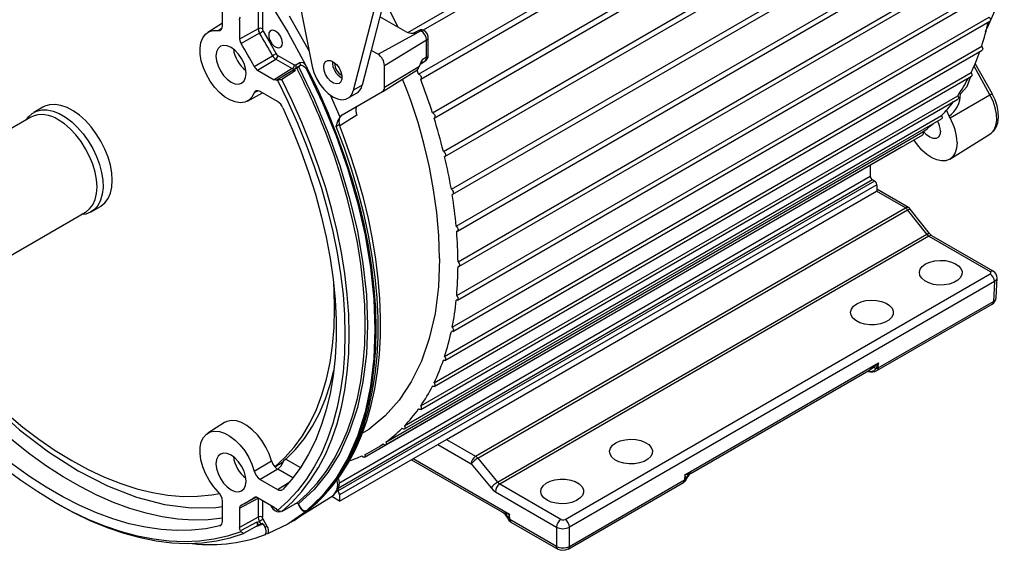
# Model space of a CAD drawing. Header units: inches. Extents: x 0 to 55, y 0 to 42.5.
# Tile 13 of 16: x 38.9 to 49, y 27.1 to 32.5. Entities that reach past the tile are written whole.
import ezdxf

# ---------------------------------------------------------------- set-up
doc = ezdxf.new("R2010")
doc.units = ezdxf.units.IN
doc.header["$LTSCALE"] = 5
doc.header["$MEASUREMENT"] = 0

msp = doc.modelspace()

# ---------------------------------------------------------------- linework, layer by layer
for p, q in [((42.86483, 32.393023), (48.32396, 35.544512)), ((48.34882, 35.49065), (43.021499, 32.415253)), ((42.975849, 31.964872), (48.493403, 35.150088)), ((48.51455, 35.095584), (42.996996, 31.910368)), ((43.117515, 31.567655), (48.635069, 34.752871)), ((43.136342, 31.513867), (48.653896, 34.699083)), ((43.229852, 31.171997), (48.747406, 34.357214)), ((43.246396, 31.119262), (48.76395, 34.304479)), ((43.311629, 30.782234), (48.829183, 33.96745)), ((43.325879, 30.730836), (48.843433, 33.916052)), ((43.361951, 30.402635), (48.879505, 33.587852)), ((43.37392, 30.352843), (48.891474, 33.53806)), ((41.623716, 33.340115), (41.882376, 32.043763)), ((43.380265, 30.03736), (48.897819, 33.222577)), ((43.389992, 29.989425), (48.907546, 33.174642)), ((42.306634, 31.798844), (42.565294, 32.796554)), ((42.653683, 32.847579), (42.488032, 32.208628)), ((43.366372, 29.690411), (48.883926, 32.875627)), ((43.37392, 29.644564), (48.891474, 32.829781)), ((40.959414, 32.459452), (40.959414, 32.665557)), ((41.327633, 32.625608), (41.327633, 32.43065)), ((41.370892, 32.625281), (41.370892, 32.430323)), ((40.959414, 32.486254), (40.809693, 32.393298)), ((41.136931, 32.523465), (41.136931, 32.323738)), ((42.840303, 32.402779), (42.577673, 32.554392)), ((43.320423, 29.365588), (48.837977, 32.550805)), ((43.325879, 29.322038), (48.843433, 32.507254)), ((40.916218, 32.41251), (40.954621, 32.4366)), ((41.327633, 32.43065), (41.136931, 32.323738)), ((41.341753, 32.384935), (41.151075, 32.277983)), ((42.558367, 32.168024), (42.955302, 32.385167)), ((42.977207, 32.413166), (42.930142, 32.387972)), ((43.001475, 32.410426), (42.955302, 32.385167)), ((42.624835, 32.052898), (43.05634, 32.315397)), ((43.05634, 32.137391), (43.05634, 32.315397)), ((43.073641, 32.162426), (43.073641, 32.340432)), ((42.488032, 32.208628), (42.395022, 31.84987)), ((42.558367, 32.168024), (42.488032, 32.208628)), ((43.242921, 29.066451), (48.760476, 32.251668)), ((43.246396, 29.025381), (48.76395, 32.210597)), ((41.28745, 32.041774), (41.475422, 32.153413)), ((41.320003, 32.006649), (41.507952, 32.118329)), ((41.507952, 32.118329), (41.676782, 32.020866)), ((41.529299, 32.155956), (41.698128, 32.058493)), ((41.755995, 32.08109), (41.714123, 32.05691)), ((42.98355, 32.048149), (43.011376, 32.110038)), ((42.993085, 32.068244), (43.038387, 32.09637)), ((43.05634, 32.137391), (43.011376, 32.110038)), ((48.866929, 31.765573), (48.694541, 32.074864)), ((41.320003, 32.006649), (41.492961, 31.906802)), ((41.676781, 32.020866), (41.492961, 31.906802)), ((41.681607, 32.001819), (41.519571, 31.90163)), ((41.706165, 31.998737), (41.56974, 31.909075)), ((41.685268, 32.003478), (41.681607, 32.001819)), ((41.68526, 32.003473), (41.699533, 32.011716)), ((41.708271, 32.017749), (41.685268, 32.003478)), ((41.722342, 32.025875), (41.699533, 32.011716)), ((41.699533, 32.011716), (41.706165, 31.998737)), ((41.722342, 32.025875), (41.708271, 32.017749)), ((41.723158, 32.026408), (41.722342, 32.025875)), ((41.739898, 32.042651), (41.759398, 32.053914)), ((41.837492, 32.013306), (41.828284, 32.007591)), ((42.60616, 31.787368), (42.956261, 32.004733)), ((42.624835, 31.82993), (42.624835, 32.052898)), ((42.624835, 31.82993), (42.98355, 32.048149)), ((42.975849, 31.964872), (42.959254, 32.006689)), ((43.134717, 28.796278), (48.652271, 31.981494)), ((48.845368, 31.752325), (48.681901, 32.04561)), ((41.519571, 31.90163), (41.524594, 31.902476)), ((43.136342, 28.757842), (48.653896, 31.943058)), ((41.216614, 31.688414), (41.372044, 31.771616)), ((41.327903, 31.792992), (41.286538, 31.771096)), ((41.527267, 31.682008), (41.348783, 31.785044)), ((42.189582, 31.546788), (42.605367, 31.786895)), ((42.249493, 31.716617), (42.337881, 31.767642)), ((42.395022, 31.84987), (42.306634, 31.798844)), ((42.168899, 31.523905), (42.071456, 31.747104)), ((42.996922, 28.522354), (48.514477, 31.70757)), ((42.996996, 28.558027), (48.51455, 31.743243)), ((48.434956, 31.514932), (48.845368, 31.752325)), ((39.116385, 31.626795), (39.02125, 31.571875)), ((48.42461, 31.533494), (48.397038, 31.597431)), ((38.992316, 31.523418), (37.112376, 30.438152)), ((42.340794, 31.544596), (42.164662, 31.435307)), ((42.168899, 31.523905), (42.189582, 31.546788)), ((42.829665, 28.321496), (48.347219, 31.506712)), ((42.831265, 28.35431), (48.34882, 31.539526)), ((48.434956, 31.514932), (48.42461, 31.533494)), ((42.639342, 28.187358), (48.156896, 31.372574)), ((42.636402, 28.157468), (48.153956, 31.342684)), ((48.433537, 31.092486), (48.844008, 31.347332)), ((42.419251, 28.032069), (47.936805, 31.217285)), ((47.937527, 31.217743), (47.936805, 31.217285)), ((47.615595, 31.031855), (47.615595, 30.917577)), ((47.659436, 30.866955), (42.141881, 27.681739)), ((47.637515, 30.87961), (42.147736, 27.710427)), ((42.156863, 27.766318), (47.615595, 30.917577)), ((47.659436, 30.866955), (47.637515, 30.87961)), ((47.681356, 30.828988), (42.163802, 27.643772)), ((43.262211, 28.213771), (47.678557, 30.763274)), ((47.678557, 30.763274), (47.681356, 30.76489)), ((47.977204, 30.590869), (47.678557, 30.763274)), ((47.681356, 30.828988), (47.681356, 30.76489)), ((48.008701, 30.593988), (47.681356, 30.782961)), ((37.67483, 29.463847), (39.55477, 30.549113)), ((39.611202, 30.549938), (39.706337, 30.604858)), ((43.560857, 28.041366), (47.977204, 30.590869)), ((43.583131, 28.021616), (47.999478, 30.571119)), ((48.196237, 30.320852), (47.999478, 30.571119)), ((48.223489, 30.328097), (48.02673, 30.578365)), ((43.785931, 27.774836), (48.196237, 30.320852)), ((48.218198, 30.300921), (43.808517, 27.755266)), ((48.218198, 30.300921), (48.845903, 29.938555)), ((48.8774, 29.941674), (48.249695, 30.30404)), ((44.479694, 27.3929), (48.845903, 29.913459)), ((48.908544, 29.666441), (48.917962, 29.874105)), ((48.890435, 29.834962), (44.524226, 27.314403)), ((48.890435, 29.834962), (48.881214, 29.631643)), ((47.684231, 28.920658), (48.868179, 29.604137)), ((47.697266, 28.948165), (48.881214, 29.631643)), ((45.709341, 27.850655), (47.698432, 28.998933)), ((47.647233, 28.955635), (47.698432, 28.998933)), ((47.698432, 28.998933), (47.673257, 28.938185)), ((47.673257, 28.938185), (47.697266, 28.948165)), ((47.697266, 28.948165), (47.698432, 28.998933)), ((45.781244, 27.872182), (47.600625, 28.922489)), ((47.571821, 28.923603), (47.575612, 28.921811)), ((47.600148, 28.923337), (47.612064, 28.930052)), ((40.982069, 28.386476), (40.809693, 28.279455)), ((42.396215, 28.276893), (42.466491, 28.320547)), ((42.163802, 27.579674), (43.262211, 28.213771)), ((42.519137, 28.109432), (42.614053, 28.164225)), ((43.171957, 28.161669), (43.516325, 27.96287)), ((43.262211, 28.213771), (43.560857, 28.041366)), ((43.583131, 28.021616), (43.785931, 27.774836)), ((41.286538, 27.889832), (41.465614, 27.993973)), ((41.500177, 27.932229), (41.49983, 27.932027)), ((41.612627, 28.011324), (41.762257, 27.924944)), ((42.902584, 28.006164), (43.838612, 27.465806)), ((43.910349, 27.444375), (42.919891, 28.016154)), ((43.516325, 27.96287), (43.719124, 27.71609)), ((41.527649, 27.908919), (41.348783, 27.804018)), ((41.684333, 27.818467), (41.527649, 27.908919)), ((45.709341, 27.850655), (45.708175, 27.799887)), ((45.709341, 27.850655), (45.754598, 27.863041)), ((45.72557, 27.81381), (45.709341, 27.850655)), ((41.348783, 27.804018), (41.527267, 27.700982)), ((41.527267, 27.700982), (41.651154, 27.778238)), ((44.436222, 27.3929), (43.808517, 27.755266)), ((44.511191, 27.088901), (45.69514, 27.77238)), ((44.524226, 27.116408), (45.708175, 27.799887)), ((45.708175, 27.799887), (45.72557, 27.81381)), ((41.183176, 27.555973), (41.304805, 27.62108)), ((41.492961, 27.515795), (41.320003, 27.615642)), ((41.752423, 27.422054), (42.088682, 27.630825)), ((42.163802, 27.579674), (42.082184, 27.62679)), ((42.163802, 27.643772), (42.163802, 27.579674)), ((43.763985, 27.676769), (44.391689, 27.314403)), ((39.235188, 27.569698), (39.257104, 27.557042)), ((40.959414, 27.373061), (40.959414, 27.579167)), ((41.136931, 27.509923), (41.326989, 27.611609)), ((41.327633, 27.611237), (41.327633, 27.416996)), ((41.370892, 27.586264), (41.370892, 27.416669)), ((41.56974, 27.475492), (41.706165, 27.553248)), ((41.699533, 27.547927), (41.722342, 27.561008)), ((41.706165, 27.553248), (41.699533, 27.547927)), ((41.722342, 27.561008), (41.723158, 27.561474)), ((41.729674, 27.561819), (41.755995, 27.51623)), ((41.739897, 27.552028), (41.759415, 27.518219)), ((41.136931, 27.509923), (41.136931, 27.310197)), ((41.327633, 27.416996), (41.136931, 27.310197)), ((41.524594, 27.483599), (41.519571, 27.490244)), ((41.82289, 27.481733), (41.832209, 27.486674)), ((41.828284, 27.485039), (41.837492, 27.48992)), ((43.865091, 27.456761), (43.910349, 27.444375)), ((43.910349, 27.444375), (43.894118, 27.40753)), ((43.911515, 27.393607), (43.910349, 27.444375)), ((40.944173, 27.334426), (40.931906, 27.326767)), ((41.313547, 27.365976), (41.145755, 27.274375)), ((41.323156, 27.33207), (41.177286, 27.24886)), ((41.378054, 27.343072), (41.299199, 27.318404)), ((41.316815, 27.359863), (41.313547, 27.365976)), ((41.316806, 27.359859), (41.331079, 27.335154)), ((41.340676, 27.373103), (41.316815, 27.359863)), ((41.331079, 27.335154), (41.323156, 27.33207)), ((41.354747, 27.348731), (41.331079, 27.335154)), ((41.355617, 27.349228), (41.354747, 27.348731)), ((41.41939, 27.321849), (41.377518, 27.394374)), ((41.378054, 27.343072), (41.397556, 27.309295)), ((41.668473, 27.367937), (41.693527, 27.383493)), ((43.894118, 27.40753), (43.911515, 27.393607)), ((44.391689, 27.116408), (43.911515, 27.393607)), ((43.92455, 27.3661), (44.404724, 27.088901)), ((44.391689, 27.314403), (44.391689, 27.116408)), ((44.524226, 27.116408), (44.524226, 27.314403)), ((41.145755, 27.274375), (41.148998, 27.266702)), ((41.401432, 27.238106), (41.391879, 27.233026)), ((41.396345, 27.235329), (41.406011, 27.24047)), ((41.403083, 27.240256), (41.403588, 27.243232))]:
    msp.add_line(p, q)
at = {"flags": 128}
for points in [[(41.430847, 32.72347), (41.630355, 32.397235), (41.813129, 32.061337)], [(41.136931, 32.523465), (41.139137, 32.5384), (41.145755, 32.549098)], [(41.849929, 32.206382), (41.84198, 32.222274), (41.650428, 32.560526)], [(48.800657, 32.401638), (48.823385, 32.457362), (48.838879, 32.504626)], [(48.837977, 32.550805), (48.843689, 32.542606), (48.847741, 32.533512), (48.849706, 32.52448), (48.849376, 32.516461), (48.846786, 32.510302), (48.843433, 32.507254)], [(41.286538, 31.771096), (41.262614, 31.728099), (41.229814, 31.69648), (41.189323, 31.67738), (41.142604, 31.671489), (41.091345, 31.679021), (41.037397, 31.699703), (40.98271, 31.732788), (40.929258, 31.77708), (40.878973, 31.830981), (40.833672, 31.892542), (40.794991, 31.959539), (40.764328, 32.029553), (40.742789, 32.100054), (40.731154, 32.168495), (40.729842, 32.232403), (40.738902, 32.28947), (40.758005, 32.337635), (40.786462, 32.375156), (40.823244, 32.400679), (40.867023, 32.413282), (40.916218, 32.41251)], [(40.916218, 32.41251), (40.935512, 32.41431), (40.950009, 32.425526), (40.958073, 32.444888), (40.959414, 32.459452)], [(41.378064, 32.407103), (41.446552, 32.291094), (41.512775, 32.173776)], [(41.555105, 32.35378), (41.538521, 32.377557), (41.519081, 32.396811), (41.498459, 32.409886), (41.47843, 32.415655), (41.460721, 32.413621), (41.446855, 32.40396), (41.438027, 32.387502), (41.434998, 32.365667)], [(42.92986, 32.388818), (42.923711, 32.385633), (42.921246, 32.38549)], [(43.001475, 32.410426), (42.990063, 32.414808), (42.979893, 32.414303), (42.977458, 32.412639)], [(43.062177, 32.382112), (43.041807, 32.406029), (43.037521, 32.408925)], [(41.455605, 32.296321), (41.472189, 32.272545), (41.491629, 32.25329), (41.512251, 32.240215), (41.532279, 32.234446), (41.549989, 32.23648), (41.563855, 32.246142), (41.572682, 32.262599), (41.575712, 32.284434)], [(41.202587, 31.971936), (41.197326, 32.021124), (41.1819, 32.073035), (41.15736, 32.124131), (41.12538, 32.17093), (41.088138, 32.210243), (41.048172, 32.239391), (41.008207, 32.256386), (40.970965, 32.260072), (40.938985, 32.250197), (40.914445, 32.227433), (40.899019, 32.193333), (40.893758, 32.15022), (40.899019, 32.101032), (40.914445, 32.049121), (40.938985, 31.998025), (40.970965, 31.951226), (41.008207, 31.911913), (41.048172, 31.882765), (41.088138, 31.865769), (41.12538, 31.862084), (41.15736, 31.871959), (41.1819, 31.894722), (41.197326, 31.928823), (41.202587, 31.971936)], [(48.760476, 32.251668), (48.765713, 32.243081), (48.769131, 32.2339), (48.77037, 32.225093), (48.769299, 32.217587), (48.76603, 32.212175), (48.76395, 32.210597)], [(42.00046, 32.039383), (42.005556, 32.071704), (42.02029, 32.094639), (42.043067, 32.105703), (42.071418, 32.103696), (42.102271, 32.088838), (42.132283, 32.062736), (42.1582, 32.028221), (42.177215, 31.989032), (42.187268, 31.949416), (42.187268, 31.913666), (42.177215, 31.885656), (42.1582, 31.868422), (42.132283, 31.863831), (42.102271, 31.87238), (42.071418, 31.893143), (42.043067, 31.92387), (42.02029, 31.961232), (42.005556, 32.001179), (42.00046, 32.039383)], [(41.676782, 32.020866), (41.69387, 32.014971), (41.708271, 32.017749)], [(41.706165, 31.998737), (41.695271, 32.002525), (41.685466, 32.003133)], [(41.714123, 32.05691), (41.706781, 32.055484), (41.698128, 32.058493)], [(41.739898, 32.042651), (41.901095, 31.708105), (42.043388, 31.369121), (42.165685, 31.028294), (42.267051, 30.688236), (42.346707, 30.351553), (42.404045, 30.020825), (42.438624, 29.698585), (42.45018, 29.387302), (42.438624, 29.089361), (42.404045, 28.807045), (42.346707, 28.542517), (42.346222, 28.541027)], [(41.759398, 32.053914), (41.766882, 32.056489), (41.775501, 32.056252), (41.790945, 32.049999), (41.803663, 32.040089), (41.813592, 32.029594)], [(41.813592, 32.029594), (41.821569, 32.019144), (41.828284, 32.007591)], [(41.837492, 32.013306), (41.82584, 32.021751), (41.813592, 32.029594)], [(41.828284, 32.007591), (41.987082, 31.670977), (42.127145, 31.330384), (42.247445, 30.988311), (42.347099, 30.647268), (42.425377, 30.309758), (42.481703, 29.978256), (42.515665, 29.655196), (42.527014, 29.342947), (42.515665, 29.043801), (42.481703, 28.759952), (42.425377, 28.493484), (42.347099, 28.246351), (42.247445, 28.020367), (42.127145, 27.817189), (41.987082, 27.638309), (41.828284, 27.485039)], [(41.837492, 32.013306), (41.945418, 31.789419), (42.045178, 31.563394), (42.136447, 31.335967), (42.218927, 31.107882), (42.292349, 30.879882), (42.356473, 30.65271), (42.41109, 30.42711), (42.456022, 30.203816), (42.491121, 29.983557), (42.516275, 29.767052), (42.5314, 29.555007), (42.536447, 29.348115), (42.5314, 29.14705), (42.516275, 28.952468), (42.491121, 28.765005), (42.456022, 28.585271), (42.41109, 28.413854), (42.356473, 28.251313), (42.292349, 28.098178), (42.218927, 27.954948), (42.136447, 27.822092), (42.045178, 27.700043), (41.945418, 27.589198), (41.837492, 27.48992)], [(41.882376, 32.043763), (41.899478, 31.982119), (41.925925, 31.920617), (41.96045, 31.862205), (42.001399, 31.809681), (42.046809, 31.765563), (42.094505, 31.731964), (42.142201, 31.710495), (42.187611, 31.702184), (42.22856, 31.707429), (42.263085, 31.725979), (42.289532, 31.756946), (42.306634, 31.798844)], [(48.652271, 31.981494), (48.656977, 31.972613), (48.659724, 31.963446), (48.660223, 31.954961), (48.658423, 31.94805), (48.654511, 31.943443), (48.653896, 31.943058)], [(41.519571, 31.90163), (41.506998, 31.901246), (41.492961, 31.906802)], [(41.524594, 31.902476), (41.547864, 31.908315), (41.56974, 31.909075)], [(41.524594, 31.902476), (41.631694, 31.683657), (41.73073, 31.462585), (41.821368, 31.240006), (41.903305, 31.016667), (41.976263, 30.79332), (42.039998, 30.570718), (42.094295, 30.349609), (42.138971, 30.130737), (42.173876, 29.914839), (42.198892, 29.702642), (42.213936, 29.494859), (42.218956, 29.292191), (42.213936, 29.095319), (42.198892, 28.904905), (42.173876, 28.721591), (42.138971, 28.545994), (42.094295, 28.378704), (42.039998, 28.220284), (41.976263, 28.071269), (41.903305, 27.932158), (41.821368, 27.803421), (41.73073, 27.68549), (41.631694, 27.578763), (41.524594, 27.483599)], [(41.56974, 27.475492), (41.676675, 27.571544), (41.775546, 27.679114), (41.866024, 27.797844), (41.947807, 27.927339), (42.020622, 28.067166), (42.084227, 28.216859), (42.13841, 28.375921), (42.18299, 28.543819), (42.217818, 28.719995), (42.242778, 28.903862), (42.257788, 29.094806), (42.262797, 29.292191), (42.257788, 29.495359), (42.242778, 29.703633), (42.217818, 29.916318), (42.18299, 30.132706), (42.13841, 30.352075), (42.084227, 30.573694), (42.020622, 30.796824), (41.947807, 31.020722), (41.866024, 31.244641), (41.775546, 31.467835), (41.676675, 31.689559), (41.56974, 31.909075)], [(42.975849, 31.964872), (42.982934, 31.961554), (42.989859, 31.955667), (42.995896, 31.94783), (43.000407, 31.93887), (43.002918, 31.929732), (43.003163, 31.921378), (43.001117, 31.914688), (42.996996, 31.910368)], [(48.644819, 31.93953), (48.606783, 31.833371), (48.541575, 31.763709)], [(41.348783, 31.785044), (41.326789, 31.793416), (41.307274, 31.792193), (41.292442, 31.781514), (41.286538, 31.771096)], [(48.845475, 31.349229), (48.8515, 31.352275), (48.884384, 31.382713), (48.908702, 31.420834), (48.924722, 31.466156), (48.932076, 31.518496), (48.930085, 31.576572), (48.918624, 31.637857), (48.898334, 31.699614), (48.871778, 31.756691), (48.866929, 31.765573)], [(48.51455, 31.743243), (48.518671, 31.734165), (48.520717, 31.725113), (48.520472, 31.717042), (48.517961, 31.710802), (48.514477, 31.70757)], [(48.844008, 31.347332), (48.85825, 31.357685), (48.886866, 31.391663), (48.905935, 31.436844), (48.914651, 31.491317), (48.912645, 31.552781), (48.900002, 31.618637), (48.877256, 31.686102), (48.845368, 31.752325)], [(38.945978, 31.496668), (38.966049, 31.524928), (39.004769, 31.561233), (39.05079, 31.585811), (39.103033, 31.598086), (39.160272, 31.597769), (39.221167, 31.584869), (39.28429, 31.559688), (39.348162, 31.522816), (39.411285, 31.475117), (39.47218, 31.417709), (39.529419, 31.351938), (39.581662, 31.279345), (39.627683, 31.201633), (39.666403, 31.120622), (39.696916, 31.038211), (39.718506, 30.956332), (39.730666, 30.876905), (39.733113, 30.80179), (39.725788, 30.732749), (39.708863, 30.671399), (39.682735, 30.619179), (39.648017, 30.577313), (39.605521, 30.546782), (39.556245, 30.528302), (39.508432, 30.522363)], [(39.828554, 30.874986), (39.823664, 30.951349), (39.809111, 31.031567), (39.785235, 31.11376), (39.752595, 31.196001), (39.711957, 31.276363), (39.664274, 31.352962), (39.610662, 31.424004), (39.552379, 31.487821), (39.490791, 31.54292), (39.42734, 31.588007), (39.363516, 31.622027), (39.300812, 31.644183), (39.2407, 31.653954), (39.184588, 31.651111), (39.133792, 31.635723), (39.116385, 31.626795)], [(41.581107, 31.619162), (41.678028, 31.398317), (41.766266, 31.176108), (41.845508, 30.953324), (41.915472, 30.730758), (41.97591, 30.509199), (42.026607, 30.289437), (42.067383, 30.072252), (42.098092, 29.858416), (42.118626, 29.648689), (42.128911, 29.443817), (42.128911, 29.244529), (42.118626, 29.051532), (42.098092, 28.865513), (42.067383, 28.687133), (42.026607, 28.517026), (41.97591, 28.355797), (41.915472, 28.204019), (41.845508, 28.062232), (41.766266, 27.930939), (41.678028, 27.810607), (41.581107, 27.701665)], [(43.117515, 31.567655), (43.124631, 31.56346), (43.131347, 31.556867), (43.136957, 31.548572), (43.140868, 31.53945), (43.142669, 31.53046), (43.14217, 31.522551), (43.139423, 31.516556), (43.134717, 31.513108)], [(39.559172, 30.551736), (39.595318, 30.580521), (39.627931, 30.623145), (39.651818, 30.675941), (39.666391, 30.737609), (39.67129, 30.806632), (39.666396, 30.881308), (39.651828, 30.959801), (39.627946, 31.040176), (39.595337, 31.120455), (39.554805, 31.19866), (39.507347, 31.272867), (39.454131, 31.341249), (39.396469, 31.40212), (39.335781, 31.453983), (39.27356, 31.49556)], [(41.723158, 27.561474), (41.831776, 27.657188), (41.932226, 27.76465), (42.024167, 27.883494), (42.107287, 28.013319), (42.181304, 28.153683), (42.245968, 28.304111), (42.301059, 28.464093), (42.34639, 28.633087), (42.381808, 28.81052), (42.407193, 28.995789), (42.422458, 29.188268), (42.427552, 29.387302), (42.422458, 29.592219), (42.407193, 29.802322), (42.381808, 30.016901), (42.34639, 30.235226), (42.301059, 30.456558), (42.245968, 30.680147), (42.181304, 30.905234), (42.107287, 31.131057), (42.024167, 31.35685), (41.977969, 31.472703)], [(42.129242, 31.427695), (42.146178, 31.482314), (42.168899, 31.523905)], [(48.34882, 31.539526), (48.352312, 31.53035), (48.353634, 31.521512), (48.352647, 31.513944), (48.349454, 31.508443), (48.347219, 31.506712)], [(41.897121, 27.535728), (41.936081, 27.571637), (42.036753, 27.677051), (42.129315, 27.793418), (42.213473, 27.92037), (42.288963, 28.057507), (42.355545, 28.204396), (42.413011, 28.360573), (42.461177, 28.525545), (42.499894, 28.698792), (42.529037, 28.879768), (42.548516, 29.0679), (42.558269, 29.262596), (42.558265, 29.46324), (42.548504, 29.669201), (42.529017, 29.879827), (42.499866, 30.094454), (42.461142, 30.312404), (42.412967, 30.532991), (42.355494, 30.755517), (42.288904, 30.979281), (42.213408, 31.203577), (42.129242, 31.427695)], [(41.905304, 27.542619), (41.994917, 27.627973), (42.08898, 27.734412), (42.175586, 27.850585), (42.254485, 27.97621), (42.32543, 28.110963), (42.388189, 28.254476), (42.442553, 28.406332), (42.488341, 28.566078), (42.525409, 28.733228), (42.553646, 28.907273), (42.572977, 29.087686), (42.58336, 29.273925), (42.58478, 29.465442), (42.577255, 29.66167), (42.560827, 29.862044), (42.535562, 30.065994), (42.501551, 30.272943), (42.458906, 30.48231), (42.407761, 30.693507), (42.348275, 30.905943), (42.280624, 31.119024), (42.20501, 31.332153), (42.162836, 31.439974)], [(42.162106, 31.439678), (42.161936, 31.442349), (42.157431, 31.442301), (42.150433, 31.439808), (42.140849, 31.434845), (42.129242, 31.427695)], [(48.156896, 31.372574), (48.159722, 31.363401), (48.160306, 31.354874), (48.158587, 31.347892), (48.154747, 31.34319), (48.153956, 31.342684)], [(48.33636, 31.378973), (48.331013, 31.343076), (48.315495, 31.316866), (48.291326, 31.302908), (48.260871, 31.302571), (48.227112, 31.315885), (48.193352, 31.341548), (48.162947, 31.376979)], [(48.507777, 31.262117), (48.502794, 31.205912), (48.488033, 31.157572), (48.464048, 31.118914), (48.431741, 31.091392), (48.392326, 31.076038), (48.347284, 31.073431), (48.298308, 31.083669), (48.24724, 31.106366), (48.195997, 31.14067), (48.146506, 31.185291), (48.100627, 31.238553), (48.06456, 31.291077)], [(43.229852, 31.171997), (43.236921, 31.166971), (43.243355, 31.159746), (43.248476, 31.151083), (43.251745, 31.141897), (43.252816, 31.133155), (43.251577, 31.125778), (43.248159, 31.120544), (43.242921, 31.118004)], [(39.706337, 30.604858), (39.711957, 30.608228), (39.752595, 30.641671), (39.785235, 30.686228), (39.809111, 30.740853), (39.823664, 30.804268), (39.828554, 30.874986)], [(43.311629, 30.782234), (43.318574, 30.776431), (43.324655, 30.768652), (43.329232, 30.759718), (43.331821, 30.750569), (43.332151, 30.742169), (43.330187, 30.735405), (43.326135, 30.730989), (43.320423, 30.729386)], [(39.55477, 30.549113), (39.554781, 30.54912), (39.559172, 30.551736)], [(47.999478, 30.571119), (48.007951, 30.575456), (48.015209, 30.578369), (48.020963, 30.579741), (48.024988, 30.57952), (48.02673, 30.578365)], [(43.361951, 30.402635), (43.368695, 30.39612), (43.374356, 30.387873), (43.378338, 30.378763), (43.380221, 30.369752), (43.379806, 30.361788), (43.377138, 30.35571), (43.372496, 30.35216), (43.366372, 30.351512)], [(48.196237, 30.320852), (48.211968, 30.328101), (48.221747, 30.329252), (48.222577, 30.327398)], [(48.196237, 30.320852), (48.206879, 30.309257), (48.218198, 30.300921)], [(48.249632, 30.303896), (48.235515, 30.306872), (48.218198, 30.300921)], [(48.249684, 30.304047), (48.236727, 30.313718), (48.223346, 30.328279)], [(43.191228, 30.070636), (43.179386, 29.780672), (43.14396, 29.506837), (43.085252, 29.251451), (43.003757, 29.016679), (42.900167, 28.80451), (42.775359, 28.616741), (42.630391, 28.454963), (42.466491, 28.320547)], [(48.184109, 30.015811), (48.227683, 30.035324), (48.278294, 30.047967), (48.332762, 30.052947), (48.387664, 30.049951), (48.43955, 30.039167), (48.485161, 30.021273), (48.52163, 29.997393), (48.546666, 29.969027), (48.558696, 29.937959), (48.556964, 29.906139), (48.541578, 29.875567), (48.513506, 29.848165), (48.474512, 29.825654), (48.427045, 29.809449), (48.374088, 29.800567), (48.318968, 29.799567), (48.26515, 29.806512), (48.216014, 29.820965), (48.174648, 29.842018), (48.143651, 29.868348), (48.124971, 29.898302), (48.119781, 29.929996), (48.128408, 29.961439), (48.150309, 29.990656), (48.184109, 30.015811)], [(43.380265, 30.03736), (43.386735, 30.030203), (43.391915, 30.021578), (43.395258, 30.012394), (43.396413, 30.003619), (43.395258, 29.996177), (43.391915, 29.990853), (43.386735, 29.988208), (43.380265, 29.988521)], [(48.845903, 29.938555), (48.863219, 29.944506), (48.877338, 29.941529)], [(48.845903, 29.913459), (48.85257, 29.919217), (48.854909, 29.926006), (48.85257, 29.932796), (48.845903, 29.938555)], [(48.917476, 29.871495), (48.910717, 29.852071), (48.890435, 29.834962)], [(41.49983, 27.932027), (41.602669, 28.027029), (41.696966, 28.134073), (41.782351, 28.252743), (41.858491, 28.382576), (41.925091, 28.523065), (41.981891, 28.673663), (42.028668, 28.833783), (42.065241, 29.0028), (42.091466, 29.180055), (42.107243, 29.364858), (42.112509, 29.556487), (42.107243, 29.754196), (42.104254, 29.804919)], [(43.366372, 29.690411), (43.372496, 29.682691), (43.377138, 29.673782), (43.379806, 29.664624), (43.380221, 29.656181), (43.378338, 29.649343), (43.374356, 29.644831), (43.368695, 29.643121), (43.361951, 29.644392)], [(47.477002, 29.607607), (47.520576, 29.62712), (47.571187, 29.639763), (47.625655, 29.644743), (47.680557, 29.641747), (47.732443, 29.630963), (47.778054, 29.613069), (47.814523, 29.589189), (47.839559, 29.560823), (47.851589, 29.529755), (47.849857, 29.497935), (47.834472, 29.467363), (47.8064, 29.439961), (47.767405, 29.41745), (47.719938, 29.401245), (47.666981, 29.392363), (47.611862, 29.391363), (47.558043, 29.398308), (47.508907, 29.412761), (47.467541, 29.433814), (47.436544, 29.460144), (47.417864, 29.490098), (47.412674, 29.521792), (47.421301, 29.553235), (47.443202, 29.582452), (47.477002, 29.607607)], [(48.881214, 29.631643), (48.901521, 29.648786), (48.90817, 29.667975)], [(37.803255, 29.537985), (37.832004, 29.497127), (37.971843, 29.30751), (38.117295, 29.124943), (38.267791, 28.950139), (38.422746, 28.783778), (38.581556, 28.626509), (38.743601, 28.478946), (38.90825, 28.341664), (39.07486, 28.215197), (39.242782, 28.10004), (39.411361, 27.996641), (39.57994, 27.905402), (39.747862, 27.826681), (39.914472, 27.760784), (40.07912, 27.707967), (40.241165, 27.668437), (40.399975, 27.642348), (40.55493, 27.629802), (40.705427, 27.630846), (40.850878, 27.645479), (40.928387, 27.659272)], [(48.881214, 29.631643), (48.877496, 29.614521), (48.868091, 29.604258)], [(37.823393, 29.463741), (37.999079, 29.227085), (38.183048, 29.001199), (38.381526, 28.779571), (38.58663, 28.572226), (38.875434, 28.314114), (39.17316, 28.086426), (39.476089, 27.892744), (39.778991, 27.736685), (40.076718, 27.62062), (40.365548, 27.545278), (40.637523, 27.510871), (40.892685, 27.515011), (40.959414, 27.526477)], [(40.959414, 27.404155), (40.812548, 27.388256), (40.659634, 27.385405), (40.502294, 27.395779), (40.341086, 27.419343), (40.176582, 27.456012), (40.009365, 27.505657), (39.840027, 27.568101), (39.66917, 27.643124), (39.497399, 27.730459), (39.325323, 27.829797), (39.153551, 27.940785), (38.982694, 28.063029), (38.813357, 28.196098), (38.646139, 28.339518), (38.481635, 28.492781), (38.320427, 28.655344), (38.163087, 28.82663), (38.010173, 29.006033), (37.862226, 29.192916), (37.719772, 29.386616)], [(43.320423, 29.365588), (43.326135, 29.35739), (43.330187, 29.348296), (43.332151, 29.339263), (43.331821, 29.331245), (43.329232, 29.325086), (43.324655, 29.321435), (43.318574, 29.320678), (43.311629, 29.322893)], [(40.931906, 27.326767), (40.789112, 27.297281), (40.640796, 27.281008), (40.487485, 27.278007), (40.329723, 27.288288), (40.168073, 27.311815), (40.003107, 27.348504), (39.835414, 27.398226), (39.665589, 27.460802), (39.494235, 27.536011), (39.321962, 27.623585), (39.149383, 27.723213), (38.97711, 27.834541), (38.805756, 27.957173), (38.635931, 28.090673), (38.468238, 28.234566), (38.303272, 28.388341), (38.141622, 28.551452), (37.98386, 28.723318), (37.830549, 28.903329), (37.682233, 29.090844), (37.539438, 29.285197)], [(43.242921, 29.066451), (43.248159, 29.057865), (43.251577, 29.048684), (43.252816, 29.039877), (43.251745, 29.032371), (43.248476, 29.026958), (43.243355, 29.024209), (43.236921, 29.024413), (43.229852, 29.027548)], [(47.612064, 28.930052), (47.615306, 28.931879), (47.647233, 28.955635)], [(47.673257, 28.938185), (47.658496, 28.948873), (47.647233, 28.955635)], [(47.697266, 28.948165), (47.693548, 28.931042), (47.684141, 28.920778)], [(41.612627, 28.011324), (41.711992, 28.112315), (41.802568, 28.225259), (41.884, 28.349712), (41.955967, 28.485183), (42.018187, 28.631141), (42.070416, 28.787013), (42.105292, 28.920283)], [(43.134717, 28.796278), (43.139423, 28.787396), (43.14217, 28.77823), (43.142669, 28.769744), (43.140868, 28.762834), (43.136957, 28.758227), (43.131347, 28.756409), (43.124631, 28.757571), (43.117515, 28.761592)], [(42.346222, 28.541027), (42.26705, 28.297804), (42.165685, 28.074781), (42.043387, 27.875156), (41.901094, 27.700459), (41.739897, 27.552028)], [(42.996996, 28.558027), (43.001117, 28.548949), (43.003163, 28.539897), (43.002918, 28.531826), (43.000407, 28.525586), (42.995896, 28.521835), (42.989859, 28.520968), (42.982934, 28.523077), (42.975849, 28.527939)], [(41.465614, 27.993973), (41.440994, 28.065406), (41.40748, 28.135593), (41.366273, 28.202021), (41.318849, 28.262312), (41.266904, 28.314306), (41.212299, 28.356143), (41.156989, 28.386324), (41.102954, 28.403769), (41.05213, 28.407852), (41.006336, 28.398429), (40.982069, 28.386476)], [(42.831265, 28.35431), (42.834758, 28.345134), (42.83608, 28.336296), (42.835093, 28.328728), (42.8319, 28.323227), (42.826838, 28.320373), (42.820441, 28.320467), (42.813382, 28.323499), (42.806406, 28.329149)], [(40.916218, 27.675981), (40.867023, 27.732007), (40.823244, 27.795157), (40.786462, 27.863148), (40.758005, 27.933525), (40.738902, 28.003746), (40.729842, 28.071273), (40.731154, 28.133667), (40.742789, 28.188674), (40.764328, 28.234307), (40.794991, 28.268917), (40.833672, 28.291255), (40.878973, 28.300512), (40.929258, 28.296355), (40.98271, 28.278934), (41.037397, 28.248878), (41.091345, 28.207273), (41.142604, 28.155622), (41.189323, 28.095791), (41.229814, 28.029941), (41.262614, 27.960451), (41.286538, 27.889832)], [(42.639342, 28.187358), (42.642167, 28.178185), (42.642752, 28.169658), (42.641033, 28.162676), (42.637193, 28.157974), (42.631636, 28.156049), (42.624948, 28.157103), (42.617833, 28.161024), (42.611042, 28.167401)], [(45.002128, 28.178893), (45.045703, 28.198405), (45.096314, 28.211049), (45.150781, 28.216029), (45.205683, 28.213033), (45.25757, 28.202249), (45.30318, 28.184355), (45.339649, 28.160475), (45.364686, 28.132109), (45.376715, 28.10104), (45.374983, 28.069221), (45.359598, 28.038649), (45.331526, 28.011247), (45.292531, 27.988736), (45.245064, 27.97253), (45.192107, 27.963649), (45.136988, 27.962649), (45.083169, 27.969593), (45.034033, 27.984046), (44.992667, 28.0051), (44.96167, 28.03143), (44.94299, 28.061383), (44.9378, 28.093078), (44.946427, 28.124521), (44.968329, 28.153738), (45.002128, 28.178893)], [(41.202587, 27.78592), (41.197326, 27.835108), (41.1819, 27.887019), (41.15736, 27.938115), (41.12538, 27.984914), (41.088138, 28.024227), (41.048172, 28.053374), (41.008207, 28.07037), (40.970965, 28.074056), (40.938985, 28.064181), (40.914445, 28.041417), (40.899019, 28.007317), (40.893758, 27.964204), (40.899019, 27.915015), (40.914445, 27.863105), (40.938985, 27.812008), (40.970965, 27.765209), (41.008207, 27.725897), (41.048172, 27.696749), (41.088138, 27.679753), (41.12538, 27.676067), (41.15736, 27.685943), (41.1819, 27.708706), (41.197326, 27.742807), (41.202587, 27.78592)], [(42.423329, 28.059001), (42.425456, 28.049931), (42.425296, 28.041808), (42.422865, 28.035489), (42.418419, 28.031638), (42.412428, 28.030662), (42.405523, 28.032664), (42.39843, 28.037433), (42.391899, 28.044466)], [(41.148998, 27.266702), (41.013047, 27.22151), (40.871114, 27.189083), (40.723677, 27.169531), (40.571232, 27.162919), (40.414292, 27.169268), (40.253385, 27.188559), (40.089053, 27.220726), (39.921849, 27.265661), (39.752336, 27.323211), (39.581084, 27.393185), (39.408669, 27.475346), (39.235672, 27.569418), (39.062676, 27.675084), (38.890261, 27.791989), (38.719009, 27.919738)], [(41.612627, 28.011324), (41.588269, 27.991013), (41.587143, 27.990139)], [(45.72557, 27.81381), (45.737439, 27.840055), (45.754598, 27.863041)], [(45.754598, 27.863041), (45.773304, 27.869028), (45.780828, 27.87287)], [(43.808517, 27.755266), (43.797042, 27.763513), (43.785931, 27.774836)], [(44.295021, 27.591079), (44.261222, 27.616234), (44.23932, 27.645451), (44.230694, 27.676895), (44.235883, 27.708589), (44.254564, 27.738543), (44.285561, 27.764873), (44.326927, 27.785926), (44.376063, 27.800379), (44.429881, 27.807324), (44.485001, 27.806324), (44.537958, 27.797442), (44.585425, 27.781237), (44.624419, 27.758725), (44.652491, 27.731323), (44.667876, 27.700752), (44.669609, 27.668932), (44.657579, 27.637863), (44.632543, 27.609498), (44.596074, 27.585618), (44.550463, 27.567723), (44.498576, 27.55694), (44.443675, 27.553944), (44.389207, 27.558924), (44.338596, 27.571567), (44.295021, 27.591079)], [(45.695051, 27.772502), (45.704456, 27.782764), (45.708175, 27.799887)], [(45.730121, 27.812819), (45.730404, 27.812704), (45.72557, 27.81381)], [(43.719124, 27.71609), (43.741056, 27.693374), (43.763985, 27.676769)], [(39.257104, 27.557042), (39.257593, 27.55676), (39.431028, 27.462422), (39.603885, 27.379966), (39.775588, 27.309668), (39.945564, 27.251761), (40.113246, 27.206439), (40.278077, 27.173852), (40.439506, 27.15411), (40.596995, 27.147278), (40.750019, 27.153379), (40.898068, 27.172392), (41.040649, 27.204254), (41.177286, 27.24886)], [(41.453035, 27.538844), (41.460721, 27.524616), (41.47843, 27.502135), (41.498459, 27.484779), (41.519081, 27.474044), (41.538521, 27.470854), (41.555105, 27.475483)], [(41.492961, 27.515795), (41.506998, 27.505145), (41.519571, 27.490244)], [(41.739897, 27.552028), (41.73837, 27.554466), (41.736566, 27.556882), (41.733815, 27.559722), (41.732434, 27.560774), (41.72779, 27.562532), (41.725377, 27.562354), (41.723158, 27.561474)], [(41.755995, 27.51623), (41.758864, 27.51789), (41.760585, 27.518887)], [(41.76079, 27.519009), (41.760811, 27.519021), (41.759415, 27.518219)], [(41.327633, 27.416996), (41.331072, 27.395388), (41.340676, 27.373103)], [(41.377518, 27.394374), (41.372613, 27.405684), (41.370892, 27.416669)], [(41.813129, 27.470018), (41.630355, 27.345147), (41.430847, 27.249259)], [(41.56974, 27.475492), (41.547864, 27.478275), (41.524594, 27.483599)], [(41.813592, 27.48), (41.82584, 27.483519), (41.837492, 27.48992)], [(41.828284, 27.485039), (41.821569, 27.48124), (41.813592, 27.48)], [(43.83909, 27.466654), (43.844128, 27.463539), (43.865091, 27.456761)], [(43.894119, 27.40753), (43.882413, 27.433497), (43.865091, 27.45676)], [(41.323156, 27.33207), (41.32099, 27.345901), (41.316615, 27.359748)], [(41.377518, 27.394374), (41.370402, 27.390265), (41.365695, 27.387547), (41.360483, 27.384538), (41.355072, 27.381414), (41.349789, 27.378364), (41.340676, 27.373103)], [(41.354747, 27.348731), (41.346868, 27.36238), (41.340676, 27.373103)], [(43.894119, 27.40753), (43.889286, 27.406421), (43.88961, 27.406553)], [(43.911515, 27.393607), (43.915234, 27.376484), (43.924639, 27.366222)], [(41.145755, 27.274375), (41.139137, 27.292714), (41.136931, 27.310197)], [(41.148998, 27.266702), (41.16569, 27.257579), (41.177286, 27.24886)], [(41.403588, 27.243232), (41.398526, 27.236943), (41.391879, 27.233026)], [(41.401432, 27.238106), (41.40292, 27.239293), (41.403083, 27.240256)], [(44.404811, 27.089025), (44.395408, 27.099286), (44.391689, 27.116408)], [(44.511193, 27.089121), (44.520508, 27.099286), (44.524226, 27.116408)]]:
    msp.add_lwpolyline(points, dxfattribs=at)
for centre, radius, start, end in [((47.051701, 33.342743), 1.982321, 332.8361701, 348.2720251), ((36.339863, 29.340175), 7.136625, 25.7992184, 28.0305334), ((46.343409, 33.036551), 2.54131, 342.0100528, 347.7590254), ((41.34894, 32.387831), 0.047827, 62.6784028, 116.4556333), ((41.421026, 32.434457), 0.09347, 182.3340854, 211.993277), ((40.896786, 33.154622), 0.889052, 300.0327869, 302.7748053), ((35.446737, 28.827098), 6.88545, 28.8876301, 31.1123701), ((41.417387, 32.431966), 0.046523, 182.0229308, 212.3044847), ((42.92951, 32.601008), 0.217377, 245.7711846, 276.8142928), ((42.940174, 32.363763), 0.026211, 54.7478228, 112.3913138), ((43.003099, 32.362317), 0.057029, 43.7508122, 116.4300369), ((43.018374, 32.38353), 0.031764, 52.9806959, 122.1406398), ((42.937222, 32.309977), 0.119242, 2.6054785, 57.3945217), ((43.007701, 32.345167), 0.065822, 355.8628182, 34.1452403), ((41.228694, 32.32704), 0.091822, 182.0606065, 212.2937561), ((35.267838, 28.723822), 6.873466, 28.8631262, 31.136874), ((41.578473, 32.370568), 0.143559, 181.9564986, 211.1437278), ((41.432236, 32.279533), 0.143559, 1.9564986, 31.1437278), ((43.042817, 32.34324), 0.030953, 295.904798, 354.769266), ((41.414109, 32.272329), 0.345317, 188.1664268, 231.8281966), ((41.921586, 31.379449), 0.893355, 117.233205, 119.962011), ((41.553957, 32.19539), 0.046509, 207.6921308, 237.9816094), ((42.480525, 32.046331), 0.14446, 2.6054785, 57.3945217), ((46.740592, 32.902871), 2.122134, 334.2672156, 340.6029498), ((41.557936, 32.197298), 0.093458, 208.0060127, 237.6676773), ((41.48153, 32.158187), 0.047821, 303.5403504, 357.3257537), ((41.77153, 32.033519), 0.050044, 33.7717291, 108.0843713), ((41.727132, 32.063673), 0.033711, 343.1729502, 31.1093078), ((42.283789, 32.094363), 0.194793, 179.3189941, 240.6756294), ((42.249298, 32.074858), 0.136774, 179.2143935, 241.9601098), ((42.964815, 32.105541), 0.046778, 306.8731993, 5.5172038), ((43.006218, 32.15691), 0.067263, 298.162699, 4.7406206), ((43.010546, 32.132994), 0.046005, 307.2418362, 5.4845202), ((43.042821, 32.16523), 0.030948, 295.9020919, 354.8018185), ((41.368739, 32.084462), 0.091816, 207.7063379, 237.9403567), ((41.650359, 32.060724), 0.047821, 303.5403504, 357.3257537), ((41.690542, 32.040416), 0.028777, 308.0312794, 34.9709638), ((41.839569, 31.92318), 0.155588, 129.8374316, 138.4349162), ((35.353531, 28.75967), 7.158472, 22.2715064, 27.1515529), ((42.048841, 32.150703), 0.252084, 200.7632646, 213.0276083), ((42.903906, 32.068195), 0.082128, 308.8253787, 345.8723013), ((38.127233, 29.983054), 5.064752, 0.9908321, 22.4071898), ((36.90715, 29.576252), 6.521834, 17.7788617, 20.9708318), ((47.033713, 32.75712), 1.794666, 325.6019304, 332.4118006), ((42.272095, 31.874326), 0.125337, 301.6598396, 348.7479397), ((42.577773, 31.825299), 0.047289, 305.6980385, 5.620379), ((48.274002, 31.754833), 0.267719, 304.2328732, 1.8999667), ((48.76101, 31.913783), 0.182168, 297.5860664, 305.5516698), ((41.452123, 31.563146), 0.140623, 23.4745828, 57.6992075), ((47.223788, 32.622943), 1.561886, 316.0795256, 322.9667099), ((42.441516, 31.593625), 0.112022, 160.3109829, 205.9558862), ((39.109066, 31.268489), 0.280392, 54.079956, 114.6063573), ((42.275792, 31.478099), 0.118384, 161.4237429, 198.6598737), ((37.365886, 29.720374), 6.040969, 13.9040347, 17.2632578), ((48.110374, 31.37028), 0.226153, 2.2028637, 29.9322969), ((47.971561, 31.24456), 0.536503, 1.8753504, 30.2618217), ((47.323617, 32.522989), 1.420496, 305.9169514, 311.5122609), ((37.914877, 29.852823), 5.476198, 9.7714384, 13.3578769), ((47.663187, 30.919742), 0.047641, 182.6054785, 237.3945217), ((47.633764, 30.826823), 0.047641, 2.6054785, 57.3945217), ((38.521669, 29.953478), 4.861077, 5.3016243, 9.1846415), ((47.995648, 30.565211), 0.0316, 65.6010412, 125.7094172), ((47.934839, 30.520656), 0.082004, 37.9787349, 58.8941006), ((47.977204, 30.539427), 0.063, 38.1742742, 60.0026883), ((39.150231, 30.007669), 4.230139, 0.4021664, 4.6623821), ((39.764215, 30.007669), 3.616101, 354.9666979, 359.6966189), ((48.794058, 29.832166), 0.096417, 1.6615797, 57.4723423), ((48.839065, 29.872866), 0.078764, 358.2265979, 60.8877115), ((40.330248, 29.953474), 3.047418, 348.8771921, 354.1788121), ((48.82952, 29.673302), 0.079234, 299.209767, 357.3521644), ((40.820898, 29.852804), 2.546477, 342.0130583, 347.9892137), ((41.217059, 29.720324), 2.128679, 334.272361, 341.0072308), ((47.614127, 28.99056), 0.07899, 250.0276604, 318.4668716), ((47.63206, 29.014787), 0.107618, 251.4128241, 298.9970445), ((41.509501, 29.576149), 1.802557, 325.6101544, 333.1350113), ((41.699448, 29.443803), 1.570989, 316.0915434, 324.3391649), ((41.798137, 29.347812), 1.433276, 305.9380836, 314.706178), ((41.825386, 29.311174), 1.387614, 295.5256178, 304.485134), ((41.410066, 28.083979), 0.340988, 187.8747519, 232.1198716), ((41.812671, 29.339583), 1.418744, 288.8561746, 294.0960873), ((43.612701, 27.960074), 0.096417, 122.5276864, 178.3384181), ((43.709852, 27.810149), 0.246529, 120.9321316, 141.721635), ((43.518492, 27.971153), 0.082004, 37.9787349, 58.8941006), ((41.617384, 28.03738), 0.157856, 195.9610289, 221.8670122), ((41.057916, 28.690646), 0.877947, 300.2480514, 307.070768), ((41.591299, 28.011776), 0.120958, 221.1203365, 238.2501708), ((41.445455, 28.031526), 0.147609, 303.8371146, 343.7168689), ((41.427126, 27.926325), 0.145246, 194.5512094, 237.3588834), ((41.996334, 27.769504), 0.165045, 303.0179196, 18.0472695), ((45.824604, 27.780422), 0.099382, 114.9998385, 161.1211242), ((41.990683, 27.748809), 0.153376, 309.713072, 16.8636751), ((43.912652, 27.563369), 0.246529, 120.9321316, 141.721635), ((43.860361, 27.673974), 0.096417, 122.5277151, 178.3384159), ((45.658134, 27.839298), 0.076481, 298.3867902, 339.8351106), ((40.812068, 27.571469), 0.147547, 2.9905277, 45.0996113), ((40.558212, 28.72345), 1.324229, 296.596465, 303.4142868), ((41.301743, 27.590614), 0.030981, 53.8858408, 117.472498), ((41.55377, 27.734225), 0.042515, 231.4361829, 310.0173109), ((42.11621, 27.641606), 0.047641, 2.6054785, 57.3945217), ((41.16774, 27.513226), 0.030985, 122.5365865, 186.1197362), ((40.913151, 28.639399), 1.47861, 301.855375, 311.718372), ((41.832559, 27.552465), 0.084705, 205.3263976, 256.7392316), ((41.819077, 27.545281), 0.065512, 204.3985474, 265.1973114), ((41.34894, 27.374177), 0.047827, 62.6784028, 116.4556334), ((42.873516, 26.196853), 1.656915, 128.7022075, 129.7900485), ((43.79518, 27.3741), 0.099334, 18.5704313, 64.9324503), ((40.916221, 27.367406), 0.043561, 291.1046223, 7.4582447), ((41.363352, 27.333454), 0.017568, 33.1944121, 116.1212722), ((43.68923, 23.348596), 4.575906, 119.7384674, 120.0538155), ((41.349714, 27.273653), 0.084721, 343.2657746, 34.6718073), ((41.475335, 27.678521), 0.364052, 302.2356788, 311.7221757), ((43.961217, 27.432761), 0.076077, 200.0752312, 241.1811119), ((44.488066, 27.311608), 0.096417, 122.5277151, 178.3384159), ((44.457958, 27.437523), 0.139822, 241.70895, 298.2910499), ((44.457958, 27.434856), 0.047252, 242.6125212, 297.3875316), ((44.42785, 27.311608), 0.096417, 1.6615797, 57.4723423), ((40.829463, 28.788487), 1.654016, 262.0126977, 289.8787379), ((41.34433, 27.271129), 0.065496, 334.7899339, 35.6430391), ((42.425597, 24.761665), 2.679114, 111.7956957, 112.2210945), ((44.457958, 27.239524), 0.139818, 241.7082623, 298.291737), ((44.45792, 27.191642), 0.115694, 242.6244819, 297.7814868)]:
    msp.add_arc(centre, radius, start, end)

doc.saveas('drawing.dxf')
